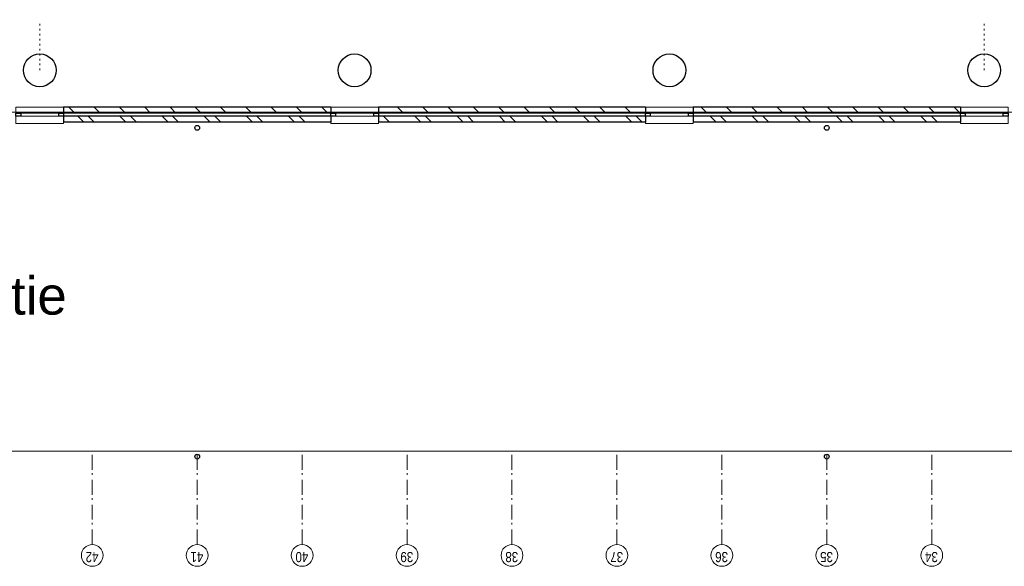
# Model space of a CAD drawing. Header units: millimetres. Extents: x -88840 to 85996, y -16279 to 104709.
# Tile 33 of 184: x 16733 to 33248, y 23474 to 32633. Entities that reach past the tile are written whole.
import ezdxf

# ---------------------------------------------------------------- set-up
doc = ezdxf.new("R2010")
doc.units = ezdxf.units.MM
doc.header["$LTSCALE"] = 400
doc.linetypes.add('STYLE_05', pattern=[0.208282, 0.069427, -0.138855])
doc.linetypes.add('STYLE_06', pattern=[1.041641, 0.625, -0.208282, 0.069427, -0.138931])
for name, color, linetype, lineweight in [('Buitenkozijnen', 140, 'Continuous', 15), ('Lijn-stramien', 5, 'STYLE_06', 9), ('mat-baksteen', 5, 'Continuous', 25), ('mat-beton (ihwg)', 5, 'Continuous', 25), ('mat-kalkzandsteen', 5, 'Continuous', 25), ('None', 7, 'Continuous', 9)]:
    doc.layers.add(name, color=color, linetype=linetype, lineweight=lineweight)
doc.layers.add('plat', color=5, linetype='Continuous')
doc.styles.add('Arial', font='arial.ttf', dxfattribs={"height": 176.388889})
doc.styles.add('Arial Narrow', font='ARIALN.TTF', dxfattribs={"height": 222.25})

# ---------------------------------------------------------------- blocks, each defined once
blk = doc.blocks.new('Kolom O 550')
at = {"layer": 'mat-beton (ihwg)', "lineweight": 25}
blk.add_circle((0, 0), 275, dxfattribs=at)
blk = doc.blocks.new('Gevelpui best 800')
at = {"layer": 'Buitenkozijnen', "color": 43, "linetype": 'Continuous', "lineweight": 9}
blk.add_lwpolyline([(-400, 270), (400, 270), (400, 0), (-400, 0)], close=True, dxfattribs=at)
at = {"layer": 'Buitenkozijnen', "color": 140, "linetype": 'Continuous', "lineweight": 15}
blk.add_lwpolyline([(-400, 150), (400, 150), (400, 100), (-400, 100)], close=True, dxfattribs=at)
at = {"layer": 'Buitenkozijnen', "color": 92, "linetype": 'Continuous', "lineweight": 25}
for points in [[(-400, 150), (-320, 150), (-320, 100), (-400, 100)], [(320, 150), (400, 150), (400, 100), (320, 100)]]:
    blk.add_lwpolyline(points, close=True, dxfattribs=at)
blk = doc.blocks.new('*X955')
at = {"layer": 'None', "lineweight": 9}
for p, q in [((-11029, 25034), (-10929, 25134)), ((-11029, 24609), (-10929, 24709)), ((-11029, 24185), (-10929, 24285)), ((-11029, 23761), (-10929, 23861)), ((-11029, 23336), (-10929, 23436)), ((-11029, 22912), (-10929, 23012)), ((-11029, 22488), (-10929, 22588)), ((-11029, 22064), (-10929, 22164)), ((-11029, 21639), (-10929, 21739)), ((-11029, 21215), (-10929, 21315)), ((-11029, 20791), (-10929, 20891))]:
    blk.add_line(p, q, dxfattribs=at)
blk = doc.blocks.new('*X956')
at = {"layer": 'None', "lineweight": 9}
for p, q in [((-11179, 24884), (-11079, 24984)), ((-11179, 24707), (-11079, 24807)), ((-11179, 24176), (-11079, 24276)), ((-11179, 24000), (-11079, 24100)), ((-11179, 23469), (-11079, 23569)), ((-11179, 23293), (-11079, 23393)), ((-11179, 22762), (-11079, 22862)), ((-11179, 22586), (-11079, 22686)), ((-11179, 22055), (-11079, 22155)), ((-11179, 21879), (-11079, 21979)), ((-11179, 21348), (-11079, 21448)), ((-11179, 21172), (-11079, 21272)), ((-11080, 20740), (-11079, 20741))]:
    blk.add_line(p, q, dxfattribs=at)
blk = doc.blocks.new('*X957')
at = {"layer": 'None', "lineweight": 9}
for p, q in [((-11029, 19518), (-10929, 19618)), ((-11029, 19094), (-10929, 19194)), ((-11029, 18670), (-10929, 18770)), ((-11029, 18245), (-10929, 18345)), ((-11029, 17821), (-10929, 17921)), ((-11029, 17397), (-10929, 17497)), ((-11029, 16973), (-10929, 17073)), ((-11029, 16548), (-10929, 16648)), ((-11029, 16124), (-10929, 16224)), ((-11029, 15700), (-10929, 15800))]:
    blk.add_line(p, q, dxfattribs=at)
blk = doc.blocks.new('*X958')
at = {"layer": 'None', "lineweight": 9}
for p, q in [((-11179, 19934), (-11173, 19940)), ((-11179, 19757), (-11079, 19857)), ((-11179, 19227), (-11079, 19327)), ((-11179, 19050), (-11079, 19150)), ((-11179, 18520), (-11079, 18620)), ((-11179, 18343), (-11079, 18443)), ((-11179, 17812), (-11079, 17912)), ((-11179, 17636), (-11079, 17736)), ((-11179, 17105), (-11079, 17205)), ((-11179, 16929), (-11079, 17029)), ((-11179, 16398), (-11079, 16498)), ((-11179, 16222), (-11079, 16322)), ((-11179, 15691), (-11079, 15791)), ((-11179, 15515), (-11079, 15615))]:
    blk.add_line(p, q, dxfattribs=at)
blk = doc.blocks.new('*X959')
at = {"layer": 'None', "lineweight": 9}
for p, q in [((-11029, 14427), (-10929, 14527)), ((-11029, 14003), (-10929, 14103)), ((-11029, 13578), (-10929, 13678)), ((-11029, 13154), (-10929, 13254)), ((-11029, 12730), (-10929, 12830)), ((-11029, 12306), (-10929, 12406)), ((-11029, 11881), (-10929, 11981)), ((-11029, 11457), (-10929, 11557)), ((-11029, 11033), (-10929, 11133)), ((-11029, 10609), (-10929, 10709)), ((-11029, 10184), (-10929, 10284))]:
    blk.add_line(p, q, dxfattribs=at)
blk = doc.blocks.new('*X960')
at = {"layer": 'None', "lineweight": 9}
for p, q in [((-11179, 14277), (-11079, 14377)), ((-11179, 14101), (-11079, 14201)), ((-11179, 13570), (-11079, 13670)), ((-11179, 13393), (-11079, 13493)), ((-11179, 12863), (-11079, 12963)), ((-11179, 12686), (-11079, 12786)), ((-11179, 12156), (-11079, 12256)), ((-11179, 11979), (-11079, 12079)), ((-11179, 11449), (-11079, 11549)), ((-11179, 11272), (-11079, 11372)), ((-11179, 10741), (-11079, 10841)), ((-11179, 10565), (-11079, 10665))]:
    blk.add_line(p, q, dxfattribs=at)
blk = doc.blocks.new('HWA')
at = {"layer": 'None', "color": 92, "linetype": 'Continuous', "lineweight": 25}
blk.add_circle((0, -74), 40, dxfattribs=at)

msp = doc.modelspace()

# ---------------------------------------------------------------- linework, layer by layer
at = {"linetype": 'Continuous', "lineweight": 0, "flags": 128}
msp.add_lwpolyline([(7765.2844, 38825.04674), (7765.2844, 31085.08738), (34420.2844, 31085.08738), (34420.2844, 25955.04674), (39786.2844, 25955.04674), (39786.2844, 38825.04674), (7765.2844, 38825.04674)], dxfattribs=at)
at = {"layer": 'Lijn-stramien', "color": 8, "linetype": 'STYLE_05', "lineweight": 5}
for p, q in [((17070.2844, 31785.04674), (17070.2844, 32586.04674)), ((32910.2844, 31785.04674), (32910.2844, 32586.04674))]:
    msp.add_line(p, q, dxfattribs=at)
at = {"layer": 'mat-baksteen', "lineweight": 25}
for p, q in [((17470.2844, 31015.08738), (17470.2844, 30915.08738)), ((21950.2844, 31015.08738), (17470.2844, 31015.08738)), ((21950.2844, 30915.08738), (17470.2844, 30915.08738)), ((21950.2844, 31015.08738), (21950.2844, 30915.08738)), ((22750.2844, 31015.08738), (22750.2844, 30915.08738)), ((27230.2844, 31015.08738), (22750.2844, 31015.08738)), ((27230.2844, 30915.08738), (22750.2844, 30915.08738)), ((27230.2844, 31015.08738), (27230.2844, 30915.08738)), ((28030.2844, 31015.08738), (28030.2844, 30915.08738)), ((32510.2844, 31015.08738), (28030.2844, 31015.08738)), ((32510.2844, 30915.08738), (28030.2844, 30915.08738)), ((32510.2844, 31015.08738), (32510.2844, 30915.08738))]:
    msp.add_line(p, q, dxfattribs=at)
at = {"layer": 'mat-kalkzandsteen', "lineweight": 25}
for p, q in [((17470.2844, 31165.08738), (17470.2844, 31065.08738)), ((21950.2844, 31165.08738), (17470.2844, 31165.08738)), ((21950.2844, 31065.08738), (17470.2844, 31065.08738)), ((21950.2844, 31165.08738), (21950.2844, 31065.08738)), ((22750.2844, 31165.08738), (22750.2844, 31065.08738)), ((27230.2844, 31165.08738), (22750.2844, 31165.08738)), ((27230.2844, 31065.08738), (22750.2844, 31065.08738)), ((27230.2844, 31165.08738), (27230.2844, 31065.08738)), ((28030.2844, 31165.08738), (28030.2844, 31065.08738)), ((32510.2844, 31165.08738), (28030.2844, 31165.08738)), ((32510.2844, 31065.08738), (28030.2844, 31065.08738)), ((32510.2844, 31165.08738), (32510.2844, 31065.08738))]:
    msp.add_line(p, q, dxfattribs=at)
at = {"layer": 'None', "color": 43, "linetype": 'Continuous', "lineweight": 9}
msp.add_line((9820.2844, 25405.04674), (34010.2844, 25405.04674), dxfattribs=at)
at = {"layer": 'None', "color": 7, "linetype": 'STYLE_06', "lineweight": 9}
for p, q in [((17950.2844, 23838.87002), (17950.2844, 25338.87002)), ((19710.2844, 23838.87002), (19710.2844, 25338.87002)), ((21470.2844, 23838.87002), (21470.2844, 25338.87002)), ((23230.2844, 23838.87002), (23230.2844, 25338.87002)), ((24990.2844, 23838.87002), (24990.2844, 25338.87002)), ((26750.2844, 23838.87002), (26750.2844, 25338.87002)), ((28510.2844, 23838.87002), (28510.2844, 25338.87002)), ((30270.2844, 23838.87002), (30270.2844, 25338.87002)), ((32030.2844, 23838.87002), (32030.2844, 25338.87002))]:
    msp.add_line(p, q, dxfattribs=at)
at = {"layer": 'None', "color": 43, "linetype": 'Continuous', "lineweight": 9}
for centre in [(17950.2844, 23656.2636), (19710.2844, 23656.2636), (21470.2844, 23656.2636), (23230.2844, 23656.2636), (24990.2844, 23656.2636), (26750.2844, 23656.2636), (28510.2844, 23656.2636), (30270.2844, 23656.2636), (32030.2844, 23656.2636)]:
    msp.add_circle(centre, 182.60642, dxfattribs=at)

# ---------------------------------------------------------------- block references
at = {"layer": 'Buitenkozijnen', "color": 7, "rotation": 180}
for p in [(17070.2844, 31165.08738), (22350.2844, 31165.08738), (27630.2844, 31165.08738), (32910.2844, 31165.08738)]:
    msp.add_blockref('Gevelpui best 800', p, dxfattribs=at)
at = {"layer": 'mat-baksteen', "rotation": 90}
for name in ['*X956', '*X958', '*X960']:
    msp.add_blockref(name, (42690.2844, 42093.98738), dxfattribs=at)
at = {"layer": 'mat-beton (ihwg)', "color": 7, "rotation": 90}
for p in [(17070.2844, 31785.04674), (22350.2844, 31785.04674), (27630.2844, 31785.04674), (32910.2844, 31785.04674)]:
    msp.add_blockref('Kolom O 550', p, dxfattribs=at)
at = {"layer": 'mat-kalkzandsteen', "rotation": 90}
for name in ['*X955', '*X957', '*X959']:
    msp.add_blockref(name, (42690.2844, 42093.98738), dxfattribs=at)
at = {"layer": 'None', "color": 7}
for p in [(19710.2844, 30895.08738), (30270.2844, 30895.08738), (19710.2844, 25385.04674), (30270.2844, 25385.04674)]:
    msp.add_blockref('HWA', p, dxfattribs=at)

# ---------------------------------------------------------------- texts
at = {"layer": 'None', "color": 8, "char_height": 169.333333, "attachment_point": 1, "rotation": 180, "style": 'Arial Narrow'}
for s, insert in [('42', (18054.28672, 23543.50601)), ('41', (19814.28672, 23543.50601)), ('40', (21574.28672, 23543.50601)), ('39', (23334.28672, 23543.50601)), ('38', (25094.28672, 23543.50601)), ('37', (26854.28672, 23543.50601)), ('36', (28614.28672, 23543.50601)), ('35', (30374.28672, 23543.50601)), ('34', (32134.28672, 23543.50601))]:
    msp.add_mtext(s, dxfattribs=dict(at, insert=insert))
at = {"layer": 'plat', "insert": (10323.42979, 29384.54387), "char_height": 635, "attachment_point": 1, "style": 'Arial'}
msp.add_mtext('2e verdieping\\Pbestaande situatie', dxfattribs=at)

doc.saveas('drawing.dxf')
